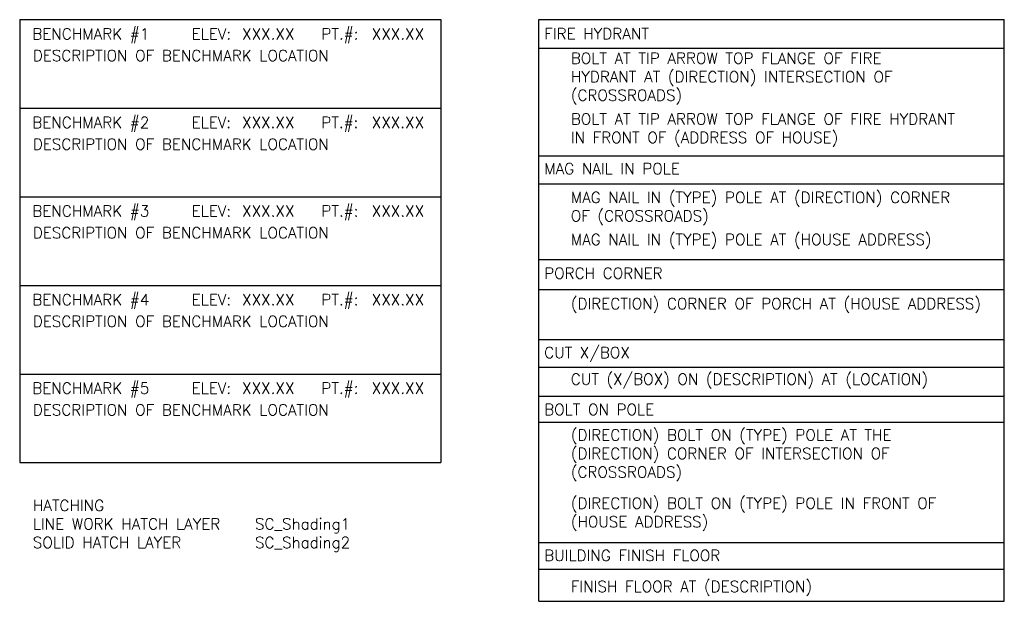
# Model space of a CAD drawing. Header units: feet. Extents: x -492 to 111, y 23 to 535.
# Tile 2 of 2: x 0 to 111, y 105 to 170. Entities that reach past the tile are written whole.
import ezdxf

# ---------------------------------------------------------------- set-up
doc = ezdxf.new("R2010")
doc.units = ezdxf.units.FT
doc.header["$MEASUREMENT"] = 0
doc.layers.add('SC_Scratch1', color=1, linetype='Continuous')
doc.styles.add('FINE_GRID_LINES', font='simplex')

msp = doc.modelspace()

# ---------------------------------------------------------------- linework, layer by layer
at = {"layer": 'SC_Scratch1', "color": 9}
for p, q in [((-0.32, 170.09), (47.08, 170.09)), ((-0.32, 170.09), (-0.32, 120.22)), ((47.08, 170.09), (47.08, 120.22)), ((58.11, 104.6), (58.11, 170.09)), ((58.11, 170.09), (110.51, 170.09)), ((110.51, 104.6), (110.51, 170.09)), ((58.11, 166.89), (110.51, 166.89)), ((-0.32, 160.11), (47.08, 160.11)), ((58.11, 154.74), (110.51, 154.74)), ((58.11, 151.59), (110.51, 151.59)), ((-0.32, 150.14), (47.08, 150.14)), ((58.11, 143.09), (110.51, 143.09)), ((-0.32, 140.17), (47.08, 140.17)), ((58.11, 139.7), (110.51, 139.7)), ((58.11, 134.07), (110.51, 134.07)), ((58.11, 130.96), (110.51, 130.96)), ((-0.32, 130.19), (47.08, 130.19)), ((58.11, 127.68), (110.51, 127.68)), ((58.11, 124.77), (110.51, 124.77)), ((-0.32, 120.22), (47.08, 120.22)), ((58.11, 111.23), (110.51, 111.23)), ((58.11, 108.23), (110.51, 108.23)), ((58.11, 104.6), (110.51, 104.6))]:
    msp.add_line(p, q, dxfattribs=at)

# ---------------------------------------------------------------- texts
at = {"layer": 'SC_Scratch1', "color": 9, "style": 'FINE_GRID_LINES'}
for s, p in [('BENCHMARK #1', (1.1, 167.86)), ('ELEV:', (19.04, 167.86)), ('PT.#:', (33.64, 167.86)), ('BENCHMARK #2', (1.1, 157.89)), ('ELEV:', (19.04, 157.89)), ('PT.#:', (33.64, 157.89)), ('BENCHMARK #3', (1.1, 147.92)), ('ELEV:', (19.04, 147.92)), ('PT.#:', (33.64, 147.92)), ('BENCHMARK #4', (1.1, 137.94)), ('ELEV:', (19.04, 137.94)), ('PT.#:', (33.64, 137.94)), ('BENCHMARK #5', (1.1, 127.97)), ('ELEV:', (19.04, 127.97)), ('PT.#:', (33.64, 127.97))]:
    msp.add_text(s, height=1.25, dxfattribs=at).set_placement(p)
at = {"layer": 'SC_Scratch1', "color": 2, "style": 'FINE_GRID_LINES'}
for p in [(24.72, 167.86), (39.32, 167.86), (24.72, 157.89), (39.32, 157.89), (24.72, 147.92), (39.32, 147.92), (24.72, 137.94), (39.32, 137.94), (24.72, 127.97), (39.32, 127.97)]:
    msp.add_text('XXX.XX', height=1.25, dxfattribs=at).set_placement(p)
at = {"layer": 'SC_Scratch1', "color": 9, "char_height": 1.25, "attachment_point": 1, "style": 'FINE_GRID_LINES'}
for s, insert in [('FIRE HYDRANT', (58.72, 169.13)), ('MAG NAIL IN POLE', (58.72, 153.94)), ('PORCH CORNER', (58.72, 142.16)), ('CUT X/BOX', (58.72, 133.23)), ('BOLT ON POLE', (58.72, 126.82)), ('BUILDING FINISH FLOOR', (58.72, 110.39))]:
    msp.add_mtext_dynamic_manual_height_columns(s, width=41.5956, gutter_width=14, heights=[0], dxfattribs=dict(at, insert=insert))
at = {"layer": 'SC_Scratch1', "color": 2, "char_height": 1.25, "width": 44.7127, "attachment_point": 1, "style": 'FINE_GRID_LINES'}
for s, insert in [('DESCRIPTION OF BENCHMARK LOCATION ', (1.16, 166.67)), ('DESCRIPTION OF BENCHMARK LOCATION ', (1.16, 156.69)), ('DESCRIPTION OF BENCHMARK LOCATION ', (1.16, 146.72)), ('DESCRIPTION OF BENCHMARK LOCATION ', (1.16, 136.75)), ('DESCRIPTION OF BENCHMARK LOCATION ', (1.16, 126.77)), ('HATCHING\\P{\\C247;LINE WORK HATCH LAYER ^ISC_Shading1\\P\\C255;SOLID HATCH LAYER  ^I^ISC_Shading2}', (1.16, 116.02))]:
    msp.add_mtext(s, dxfattribs=dict(at, insert=insert))
at = {"layer": 'SC_Scratch1', "color": 2, "char_height": 1.25, "attachment_point": 1, "style": 'FINE_GRID_LINES'}
for s, width, insert in [('BOLT AT TIP ARROW TOP FLANGE OF FIRE HYDRANT AT (DIRECTION) INTERSECTION OF (CROSSROADS)', 46.713, (61.71, 166.37)), ('BOLT AT TIP ARROW TOP FLANGE OF FIRE HYDRANT IN FRONT OF (ADDRESS OF HOUSE)', 46.9782, (61.71, 159.53)), ('MAG NAIL IN (TYPE) POLE AT (DIRECTION) CORNER OF (CROSSROADS) ', 46.3356, (61.71, 150.7)), ('MAG NAIL IN (TYPE) POLE AT (HOUSE ADDRESS) ', 51.1591, (61.71, 145.96)), ('(DIRECTION) CORNER OF PORCH AT (HOUSE ADDRESS) ', 46.95, (61.71, 138.74)), ('CUT (X/BOX) ON (DESCRIPTION) AT (LOCATION)', 46.95, (61.71, 130.24)), ('(DIRECTION) BOLT ON (TYPE) POLE AT THE (DIRECTION) CORNER OF INTERSECTION OF (CROSSROADS)', 46.95, (61.71, 123.95)), ('(DIRECTION) BOLT ON (TYPE) POLE IN FRONT OF (HOUSE ADDRESS)', 46.95, (61.71, 116.27)), ('FINISH FLOOR AT (DESCRIPTION)', 46.95, (61.71, 106.89))]:
    msp.add_mtext_dynamic_manual_height_columns(s, width=width, gutter_width=14, heights=[0], dxfattribs=dict(at, insert=insert))

doc.saveas('drawing.dxf')
